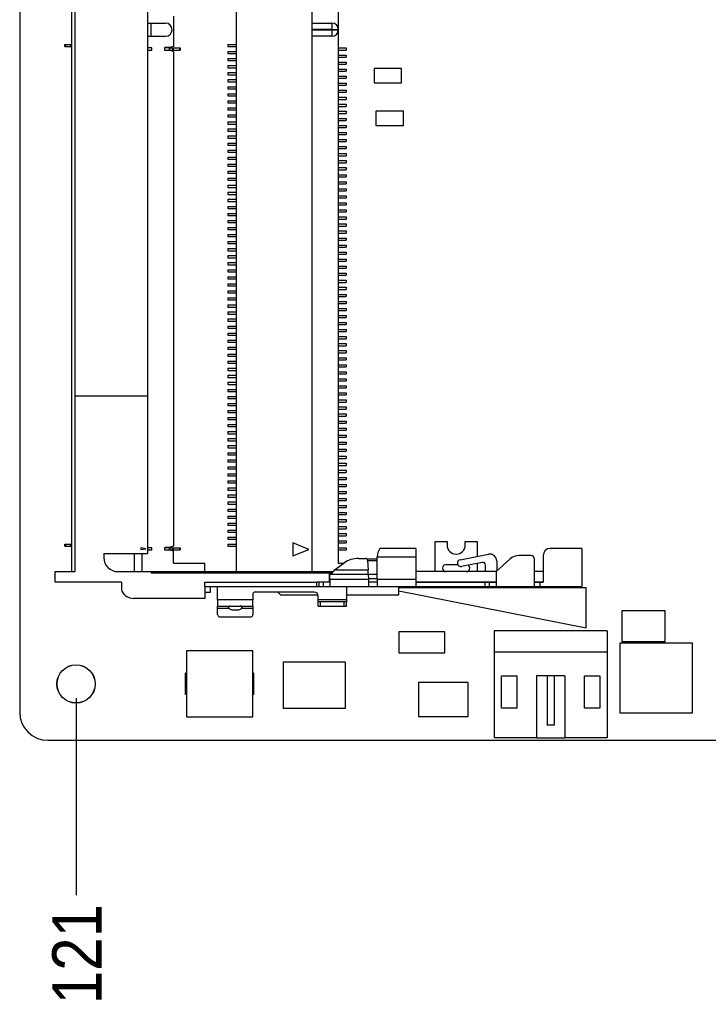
# Model space of a CAD drawing. Extents: x 25 to 408, y 76 to 219.
# Tile 1 of 21: x 25 to 74, y 80 to 150. Entities that reach past the tile are written whole.
import ezdxf

# ---------------------------------------------------------------- set-up
doc = ezdxf.new("R2010")
doc.units = 0
doc.layers.add('尺寸線', color=2, linetype='CONTINUOUS')
doc.layers.add('粗實線', color=7, linetype='CONTINUOUS')
doc.styles.add('SLDTEXTSTYLE0', font='GOTHIC.TTF', dxfattribs={"width": 0.913})
doc.dimstyles.new('SLDDIMSTYLE1', dxfattribs={"dimtxt": 3.5, "dimasz": 3.556, "dimexe": 0, "dimexo": 0.0625, "dimgap": 0.875, "dimtad": 0, "dimtih": 1, "dimtoh": 1, "dimrnd": 1e-09, "dimzin": 12, "dimtxsty": 'SLDTEXTSTYLE0', "dimblk1": 'NONE', "dimblk2": 'NONE', "dimsah": 1, "dimcen": 0.09, "dimazin": 3, "dimtfac": 1, "dimtofl": 0, "dimtmove": 0, "dimatfit": 3, "dimtolj": 1, "dimtzin": 12})

# ---------------------------------------------------------------- blocks, each defined once
blk = doc.blocks.new('_D_8')
at = {"layer": '尺寸線'}
blk.add_line((28.733, 101.426), (28.733, 87.426), dxfattribs=at)
at = {"layer": '尺寸線', "insert": (27.04, 79.667), "char_height": 3.5, "attachment_point": 1, "rotation": 90, "style": 'SLDTEXTSTYLE0'}
blk.add_mtext('121', dxfattribs=at)
blk = doc.blocks.new('_NONE')

msp = doc.modelspace()

# ---------------------------------------------------------------- linework, layer by layer
at = {"layer": '粗實線'}
for p, q in [((24.733, 191.426), (24.733, 100.426)), ((28.405, 180.402), (28.405, 110.402)), ((40.094, 180.402), (40.094, 110.402)), ((45.494, 148.922), (45.494, 180.402)), ((47.344, 179.802), (47.344, 148.922)), ((28.635, 167.902), (28.635, 122.902)), ((33.805, 167.902), (33.805, 122.902)), ((35.655, 149.852), (35.655, 147.702)), ((33.805, 149.372), (34.055, 149.372)), ((34.055, 148.432), (34.055, 149.372)), ((34.055, 149.372), (35.085, 149.372)), ((45.494, 149.372), (46.894, 149.372)), ((46.894, 149.372), (46.894, 148.922)), ((33.805, 148.432), (34.055, 148.432)), ((34.055, 148.432), (35.085, 148.432)), ((46.894, 148.922), (45.494, 148.922)), ((45.494, 148.882), (46.894, 148.882)), ((45.494, 110.402), (45.494, 148.882)), ((46.894, 148.432), (45.494, 148.432)), ((46.894, 148.882), (46.894, 148.922)), ((46.894, 148.922), (47.344, 148.922)), ((46.894, 148.882), (47.344, 148.882)), ((46.894, 148.882), (46.894, 148.432)), ((47.344, 148.922), (47.344, 148.882)), ((47.344, 148.882), (47.344, 111.002)), ((27.93, 147.702), (27.93, 147.852)), ((27.93, 147.852), (27.98, 147.852)), ((27.93, 147.702), (27.98, 147.702)), ((27.98, 147.852), (27.98, 147.702)), ((27.98, 147.852), (28.346, 147.852)), ((27.98, 147.702), (28.346, 147.702)), ((28.346, 147.852), (28.346, 147.702)), ((28.346, 147.852), (28.405, 147.852)), ((28.346, 147.702), (28.405, 147.702)), ((34.106, 147.602), (33.805, 147.602)), ((34.106, 147.452), (34.106, 147.602)), ((35.355, 147.627), (35.045, 147.627)), ((35.045, 147.427), (35.045, 147.627)), ((35.355, 147.602), (35.045, 147.602)), ((35.655, 147.702), (35.355, 147.627)), ((35.355, 147.452), (35.355, 147.602)), ((35.355, 147.602), (35.365, 147.602)), ((35.365, 147.602), (35.365, 147.452)), ((35.365, 147.602), (35.598, 147.602)), ((35.598, 147.452), (35.598, 147.602)), ((35.598, 147.602), (35.637, 147.602)), ((35.637, 147.602), (35.637, 147.452)), ((35.637, 147.602), (36.08, 147.602)), ((36.08, 147.602), (36.08, 147.452)), ((36.08, 147.602), (36.13, 147.602)), ((36.13, 147.602), (36.13, 147.452)), ((39.514, 147.852), (39.514, 147.702)), ((39.514, 147.852), (40.094, 147.852)), ((39.514, 147.702), (40.094, 147.702)), ((47.344, 147.602), (47.914, 147.602)), ((47.914, 147.602), (47.914, 147.452)), ((33.805, 147.452), (34.106, 147.452)), ((35.045, 147.452), (35.355, 147.452)), ((35.355, 147.427), (35.045, 147.427)), ((35.355, 147.452), (35.365, 147.452)), ((35.655, 147.352), (35.355, 147.427)), ((35.365, 147.452), (35.598, 147.452)), ((35.598, 147.452), (35.637, 147.452)), ((35.637, 147.452), (36.08, 147.452)), ((35.655, 147.352), (35.655, 112.202)), ((36.08, 147.452), (36.13, 147.452)), ((39.514, 147.352), (39.514, 147.202)), ((39.514, 147.352), (40.094, 147.352)), ((39.514, 147.202), (40.094, 147.202)), ((47.344, 147.452), (47.914, 147.452)), ((47.344, 147.102), (47.914, 147.102)), ((47.344, 146.952), (47.914, 146.952)), ((47.914, 147.102), (47.914, 146.952)), ((39.514, 146.852), (39.514, 146.702)), ((39.514, 146.852), (40.094, 146.852)), ((39.514, 146.702), (40.094, 146.702)), ((39.514, 146.352), (39.514, 146.202)), ((39.514, 146.352), (40.094, 146.352)), ((39.514, 146.202), (40.094, 146.202)), ((47.344, 146.602), (47.914, 146.602)), ((47.344, 146.452), (47.914, 146.452)), ((47.914, 146.602), (47.914, 146.452)), ((39.514, 145.852), (39.514, 145.702)), ((39.514, 145.852), (40.094, 145.852)), ((39.514, 145.702), (40.094, 145.702)), ((47.344, 146.102), (47.914, 146.102)), ((47.344, 145.952), (47.914, 145.952)), ((47.344, 145.602), (47.914, 145.602)), ((47.914, 146.102), (47.914, 145.952)), ((47.914, 145.602), (47.914, 145.452)), ((49.883, 146.152), (49.883, 145.136)), ((51.839, 146.152), (49.883, 146.152)), ((51.839, 145.136), (51.839, 146.152)), ((39.514, 145.352), (39.514, 145.202)), ((39.514, 145.352), (40.094, 145.352)), ((39.514, 145.202), (40.094, 145.202)), ((39.514, 144.852), (39.514, 144.702)), ((39.514, 144.852), (40.094, 144.852)), ((47.344, 145.452), (47.914, 145.452)), ((47.344, 145.102), (47.914, 145.102)), ((47.344, 144.952), (47.914, 144.952)), ((47.914, 145.102), (47.914, 144.952)), ((49.883, 145.136), (51.839, 145.136)), ((39.514, 144.702), (40.094, 144.702)), ((39.514, 144.352), (39.514, 144.202)), ((39.514, 144.352), (40.094, 144.352)), ((39.514, 144.202), (40.094, 144.202)), ((47.344, 144.602), (47.914, 144.602)), ((47.344, 144.452), (47.914, 144.452)), ((47.344, 144.102), (47.914, 144.102)), ((47.914, 144.602), (47.914, 144.452)), ((47.914, 144.102), (47.914, 143.952)), ((39.514, 143.852), (39.514, 143.702)), ((39.514, 143.852), (40.094, 143.852)), ((39.514, 143.702), (40.094, 143.702)), ((47.344, 143.952), (47.914, 143.952)), ((47.344, 143.602), (47.914, 143.602)), ((47.344, 143.452), (47.914, 143.452)), ((47.914, 143.602), (47.914, 143.452)), ((39.514, 143.352), (39.514, 143.202)), ((39.514, 143.352), (40.094, 143.352)), ((39.514, 143.202), (40.094, 143.202)), ((39.514, 142.852), (39.514, 142.702)), ((39.514, 142.852), (40.094, 142.852)), ((39.514, 142.702), (40.094, 142.702)), ((47.344, 143.102), (47.914, 143.102)), ((47.344, 142.952), (47.914, 142.952)), ((47.914, 143.102), (47.914, 142.952)), ((50.01, 143.104), (50.01, 142.088)), ((51.966, 143.104), (50.01, 143.104)), ((51.966, 142.088), (51.966, 143.104)), ((39.514, 142.352), (39.514, 142.202)), ((39.514, 142.352), (40.094, 142.352)), ((39.514, 142.202), (40.094, 142.202)), ((47.344, 142.602), (47.914, 142.602)), ((47.344, 142.452), (47.914, 142.452)), ((47.344, 142.102), (47.914, 142.102)), ((47.914, 142.602), (47.914, 142.452)), ((47.914, 142.102), (47.914, 141.952)), ((50.01, 142.088), (51.966, 142.088)), ((39.514, 141.852), (39.514, 141.702)), ((39.514, 141.852), (40.094, 141.852)), ((39.514, 141.702), (40.094, 141.702)), ((39.514, 141.352), (39.514, 141.202)), ((39.514, 141.352), (40.094, 141.352)), ((47.344, 141.952), (47.914, 141.952)), ((47.344, 141.602), (47.914, 141.602)), ((47.344, 141.452), (47.914, 141.452)), ((47.914, 141.602), (47.914, 141.452)), ((39.514, 141.202), (40.094, 141.202)), ((39.514, 140.852), (39.514, 140.702)), ((39.514, 140.852), (40.094, 140.852)), ((39.514, 140.702), (40.094, 140.702)), ((47.344, 141.102), (47.914, 141.102)), ((47.344, 140.952), (47.914, 140.952)), ((47.344, 140.602), (47.914, 140.602)), ((47.914, 141.102), (47.914, 140.952)), ((47.914, 140.602), (47.914, 140.452)), ((39.514, 140.352), (39.514, 140.202)), ((39.514, 140.352), (40.094, 140.352)), ((39.514, 140.202), (40.094, 140.202)), ((47.344, 140.452), (47.914, 140.452)), ((47.344, 140.102), (47.914, 140.102)), ((47.344, 139.952), (47.914, 139.952)), ((47.914, 140.102), (47.914, 139.952)), ((39.514, 139.852), (39.514, 139.702)), ((39.514, 139.852), (40.094, 139.852)), ((39.514, 139.702), (40.094, 139.702)), ((39.514, 139.352), (39.514, 139.202)), ((39.514, 139.352), (40.094, 139.352)), ((39.514, 139.202), (40.094, 139.202)), ((47.344, 139.602), (47.914, 139.602)), ((47.344, 139.452), (47.914, 139.452)), ((47.914, 139.602), (47.914, 139.452)), ((39.514, 138.852), (39.514, 138.702)), ((39.514, 138.852), (40.094, 138.852)), ((39.514, 138.702), (40.094, 138.702)), ((47.344, 139.102), (47.914, 139.102)), ((47.344, 138.952), (47.914, 138.952)), ((47.344, 138.602), (47.914, 138.602)), ((47.914, 139.102), (47.914, 138.952)), ((47.914, 138.602), (47.914, 138.452)), ((39.514, 138.352), (39.514, 138.202)), ((39.514, 138.352), (40.094, 138.352)), ((39.514, 138.202), (40.094, 138.202)), ((39.514, 137.852), (39.514, 137.702)), ((39.514, 137.852), (40.094, 137.852)), ((47.344, 138.452), (47.914, 138.452)), ((47.344, 138.102), (47.914, 138.102)), ((47.344, 137.952), (47.914, 137.952)), ((47.914, 138.102), (47.914, 137.952)), ((39.514, 137.702), (40.094, 137.702)), ((39.514, 137.352), (39.514, 137.202)), ((39.514, 137.352), (40.094, 137.352)), ((39.514, 137.202), (40.094, 137.202)), ((47.344, 137.602), (47.914, 137.602)), ((47.344, 137.452), (47.914, 137.452)), ((47.344, 137.102), (47.914, 137.102)), ((47.914, 137.602), (47.914, 137.452)), ((47.914, 137.102), (47.914, 136.952)), ((39.514, 136.852), (39.514, 136.702)), ((39.514, 136.852), (40.094, 136.852)), ((39.514, 136.702), (40.094, 136.702)), ((47.344, 136.952), (47.914, 136.952)), ((47.344, 136.602), (47.914, 136.602)), ((47.344, 136.452), (47.914, 136.452)), ((47.914, 136.602), (47.914, 136.452)), ((39.514, 136.352), (39.514, 136.202)), ((39.514, 136.352), (40.094, 136.352)), ((39.514, 136.202), (40.094, 136.202)), ((39.514, 135.852), (39.514, 135.702)), ((39.514, 135.852), (40.094, 135.852)), ((39.514, 135.702), (40.094, 135.702)), ((47.344, 136.102), (47.914, 136.102)), ((47.344, 135.952), (47.914, 135.952)), ((47.914, 136.102), (47.914, 135.952)), ((39.514, 135.352), (39.514, 135.202)), ((39.514, 135.352), (40.094, 135.352)), ((39.514, 135.202), (40.094, 135.202)), ((47.344, 135.602), (47.914, 135.602)), ((47.344, 135.452), (47.914, 135.452)), ((47.344, 135.102), (47.914, 135.102)), ((47.914, 135.602), (47.914, 135.452)), ((47.914, 135.102), (47.914, 134.952)), ((39.514, 134.852), (39.514, 134.702)), ((39.514, 134.852), (40.094, 134.852)), ((39.514, 134.702), (40.094, 134.702)), ((39.514, 134.352), (39.514, 134.202)), ((39.514, 134.352), (40.094, 134.352)), ((47.344, 134.952), (47.914, 134.952)), ((47.344, 134.602), (47.914, 134.602)), ((47.344, 134.452), (47.914, 134.452)), ((47.914, 134.602), (47.914, 134.452)), ((39.514, 134.202), (40.094, 134.202)), ((39.514, 133.852), (39.514, 133.702)), ((39.514, 133.852), (40.094, 133.852)), ((39.514, 133.702), (40.094, 133.702)), ((47.344, 134.102), (47.914, 134.102)), ((47.344, 133.952), (47.914, 133.952)), ((47.344, 133.602), (47.914, 133.602)), ((47.914, 134.102), (47.914, 133.952)), ((47.914, 133.602), (47.914, 133.452)), ((39.514, 133.352), (39.514, 133.202)), ((39.514, 133.352), (40.094, 133.352)), ((39.514, 133.202), (40.094, 133.202)), ((47.344, 133.452), (47.914, 133.452)), ((47.344, 133.102), (47.914, 133.102)), ((47.344, 132.952), (47.914, 132.952)), ((47.914, 133.102), (47.914, 132.952)), ((39.514, 132.852), (39.514, 132.702)), ((39.514, 132.852), (40.094, 132.852)), ((39.514, 132.702), (40.094, 132.702)), ((39.514, 132.352), (39.514, 132.202)), ((39.514, 132.352), (40.094, 132.352)), ((39.514, 132.202), (40.094, 132.202)), ((47.344, 132.602), (47.914, 132.602)), ((47.344, 132.452), (47.914, 132.452)), ((47.914, 132.602), (47.914, 132.452)), ((39.514, 131.852), (39.514, 131.702)), ((39.514, 131.852), (40.094, 131.852)), ((39.514, 131.702), (40.094, 131.702)), ((47.344, 132.102), (47.914, 132.102)), ((47.344, 131.952), (47.914, 131.952)), ((47.344, 131.602), (47.914, 131.602)), ((47.914, 132.102), (47.914, 131.952)), ((47.914, 131.602), (47.914, 131.452)), ((39.514, 131.352), (39.514, 131.202)), ((39.514, 131.352), (40.094, 131.352)), ((39.514, 131.202), (40.094, 131.202)), ((39.514, 130.852), (39.514, 130.702)), ((39.514, 130.852), (40.094, 130.852)), ((47.344, 131.452), (47.914, 131.452)), ((47.344, 131.102), (47.914, 131.102)), ((47.344, 130.952), (47.914, 130.952)), ((47.914, 131.102), (47.914, 130.952)), ((39.514, 130.702), (40.094, 130.702)), ((39.514, 130.352), (39.514, 130.202)), ((39.514, 130.352), (40.094, 130.352)), ((39.514, 130.202), (40.094, 130.202)), ((47.344, 130.602), (47.914, 130.602)), ((47.344, 130.452), (47.914, 130.452)), ((47.344, 130.102), (47.914, 130.102)), ((47.914, 130.602), (47.914, 130.452)), ((47.914, 130.102), (47.914, 129.952)), ((39.514, 129.852), (39.514, 129.702)), ((39.514, 129.852), (40.094, 129.852)), ((39.514, 129.702), (40.094, 129.702)), ((47.344, 129.952), (47.914, 129.952)), ((47.344, 129.602), (47.914, 129.602)), ((47.344, 129.452), (47.914, 129.452)), ((47.914, 129.602), (47.914, 129.452)), ((39.514, 129.352), (39.514, 129.202)), ((39.514, 129.352), (40.094, 129.352)), ((39.514, 129.202), (40.094, 129.202)), ((39.514, 128.852), (39.514, 128.702)), ((39.514, 128.852), (40.094, 128.852)), ((39.514, 128.702), (40.094, 128.702)), ((47.344, 129.102), (47.914, 129.102)), ((47.344, 128.952), (47.914, 128.952)), ((47.914, 129.102), (47.914, 128.952)), ((39.514, 128.352), (39.514, 128.202)), ((39.514, 128.352), (40.094, 128.352)), ((39.514, 128.202), (40.094, 128.202)), ((47.344, 128.602), (47.914, 128.602)), ((47.344, 128.452), (47.914, 128.452)), ((47.344, 128.102), (47.914, 128.102)), ((47.914, 128.602), (47.914, 128.452)), ((47.914, 128.102), (47.914, 127.952)), ((39.514, 127.852), (39.514, 127.702)), ((39.514, 127.852), (40.094, 127.852)), ((39.514, 127.702), (40.094, 127.702)), ((39.514, 127.352), (39.514, 127.202)), ((39.514, 127.352), (40.094, 127.352)), ((47.344, 127.952), (47.914, 127.952)), ((47.344, 127.602), (47.914, 127.602)), ((47.344, 127.452), (47.914, 127.452)), ((47.914, 127.602), (47.914, 127.452)), ((39.514, 127.202), (40.094, 127.202)), ((39.514, 126.852), (39.514, 126.702)), ((39.514, 126.852), (40.094, 126.852)), ((39.514, 126.702), (40.094, 126.702)), ((47.344, 127.102), (47.914, 127.102)), ((47.344, 126.952), (47.914, 126.952)), ((47.344, 126.602), (47.914, 126.602)), ((47.914, 127.102), (47.914, 126.952)), ((47.914, 126.602), (47.914, 126.452)), ((39.514, 126.352), (39.514, 126.202)), ((39.514, 126.352), (40.094, 126.352)), ((39.514, 126.202), (40.094, 126.202)), ((47.344, 126.452), (47.914, 126.452)), ((47.344, 126.102), (47.914, 126.102)), ((47.344, 125.952), (47.914, 125.952)), ((47.914, 126.102), (47.914, 125.952)), ((39.514, 125.852), (39.514, 125.702)), ((39.514, 125.852), (40.094, 125.852)), ((39.514, 125.702), (40.094, 125.702)), ((39.514, 125.352), (39.514, 125.202)), ((39.514, 125.352), (40.094, 125.352)), ((39.514, 125.202), (40.094, 125.202)), ((47.344, 125.602), (47.914, 125.602)), ((47.344, 125.452), (47.914, 125.452)), ((47.914, 125.602), (47.914, 125.452)), ((39.514, 124.852), (39.514, 124.702)), ((39.514, 124.852), (40.094, 124.852)), ((39.514, 124.702), (40.094, 124.702)), ((47.344, 125.102), (47.914, 125.102)), ((47.344, 124.952), (47.914, 124.952)), ((47.344, 124.602), (47.914, 124.602)), ((47.914, 125.102), (47.914, 124.952)), ((47.914, 124.602), (47.914, 124.452)), ((39.514, 124.352), (39.514, 124.202)), ((39.514, 124.352), (40.094, 124.352)), ((39.514, 124.202), (40.094, 124.202)), ((39.514, 123.852), (39.514, 123.702)), ((39.514, 123.852), (40.094, 123.852)), ((47.344, 124.452), (47.914, 124.452)), ((47.344, 124.102), (47.914, 124.102)), ((47.344, 123.952), (47.914, 123.952)), ((47.914, 124.102), (47.914, 123.952)), ((39.514, 123.702), (40.094, 123.702)), ((39.514, 123.352), (39.514, 123.202)), ((39.514, 123.352), (40.094, 123.352)), ((39.514, 123.202), (40.094, 123.202)), ((47.344, 123.602), (47.914, 123.602)), ((47.344, 123.452), (47.914, 123.452)), ((47.914, 123.602), (47.914, 123.452)), ((28.655, 122.902), (28.635, 122.902)), ((28.655, 122.902), (28.655, 110.402)), ((28.655, 122.902), (33.805, 122.902)), ((33.805, 122.902), (33.805, 111.682)), ((39.514, 122.852), (39.514, 122.702)), ((39.514, 122.852), (40.094, 122.852)), ((39.514, 122.702), (40.094, 122.702)), ((47.344, 123.102), (47.914, 123.102)), ((47.344, 122.952), (47.914, 122.952)), ((47.344, 122.602), (47.914, 122.602)), ((47.344, 122.452), (47.914, 122.452)), ((47.914, 123.102), (47.914, 122.952)), ((47.914, 122.602), (47.914, 122.452)), ((39.514, 122.352), (39.514, 122.202)), ((39.514, 122.352), (40.094, 122.352)), ((39.514, 122.202), (40.094, 122.202)), ((39.514, 121.852), (39.514, 121.702)), ((39.514, 121.852), (40.094, 121.852)), ((47.344, 122.102), (47.914, 122.102)), ((47.344, 121.952), (47.914, 121.952)), ((47.914, 122.102), (47.914, 121.952)), ((39.514, 121.702), (40.094, 121.702)), ((39.514, 121.352), (39.514, 121.202)), ((39.514, 121.352), (40.094, 121.352)), ((39.514, 121.202), (40.094, 121.202)), ((47.344, 121.602), (47.914, 121.602)), ((47.344, 121.452), (47.914, 121.452)), ((47.344, 121.102), (47.914, 121.102)), ((47.914, 121.602), (47.914, 121.452)), ((47.914, 121.102), (47.914, 120.952)), ((39.514, 120.852), (39.514, 120.702)), ((39.514, 120.852), (40.094, 120.852)), ((39.514, 120.702), (40.094, 120.702)), ((39.514, 120.352), (39.514, 120.202)), ((39.514, 120.352), (40.094, 120.352)), ((47.344, 120.952), (47.914, 120.952)), ((47.344, 120.602), (47.914, 120.602)), ((47.344, 120.452), (47.914, 120.452)), ((47.914, 120.602), (47.914, 120.452)), ((39.514, 120.202), (40.094, 120.202)), ((39.514, 119.852), (39.514, 119.702)), ((39.514, 119.852), (40.094, 119.852)), ((39.514, 119.702), (40.094, 119.702)), ((47.344, 120.102), (47.914, 120.102)), ((47.344, 119.952), (47.914, 119.952)), ((47.914, 120.102), (47.914, 119.952)), ((39.514, 119.352), (39.514, 119.202)), ((39.514, 119.352), (40.094, 119.352)), ((39.514, 119.202), (40.094, 119.202)), ((47.344, 119.602), (47.914, 119.602)), ((47.344, 119.452), (47.914, 119.452)), ((47.344, 119.102), (47.914, 119.102)), ((47.344, 118.952), (47.914, 118.952)), ((47.914, 119.602), (47.914, 119.452)), ((47.914, 119.102), (47.914, 118.952)), ((39.514, 118.852), (39.514, 118.702)), ((39.514, 118.852), (40.094, 118.852)), ((39.514, 118.702), (40.094, 118.702)), ((39.514, 118.352), (39.514, 118.202)), ((39.514, 118.352), (40.094, 118.352)), ((47.344, 118.602), (47.914, 118.602)), ((47.344, 118.452), (47.914, 118.452)), ((47.914, 118.602), (47.914, 118.452)), ((39.514, 118.202), (40.094, 118.202)), ((39.514, 117.852), (39.514, 117.702)), ((39.514, 117.852), (40.094, 117.852)), ((39.514, 117.702), (40.094, 117.702)), ((47.344, 118.102), (47.914, 118.102)), ((47.344, 117.952), (47.914, 117.952)), ((47.344, 117.602), (47.914, 117.602)), ((47.914, 118.102), (47.914, 117.952)), ((47.914, 117.602), (47.914, 117.452)), ((39.514, 117.352), (39.514, 117.202)), ((39.514, 117.352), (40.094, 117.352)), ((39.514, 117.202), (40.094, 117.202)), ((39.514, 116.852), (39.514, 116.702)), ((39.514, 116.852), (40.094, 116.852)), ((47.344, 117.452), (47.914, 117.452)), ((47.344, 117.102), (47.914, 117.102)), ((47.344, 116.952), (47.914, 116.952)), ((47.914, 117.102), (47.914, 116.952)), ((39.514, 116.702), (40.094, 116.702)), ((39.514, 116.352), (39.514, 116.202)), ((39.514, 116.352), (40.094, 116.352)), ((39.514, 116.202), (40.094, 116.202)), ((47.344, 116.602), (47.914, 116.602)), ((47.344, 116.452), (47.914, 116.452)), ((47.914, 116.602), (47.914, 116.452)), ((39.514, 115.852), (39.514, 115.702)), ((39.514, 115.852), (40.094, 115.852)), ((39.514, 115.702), (40.094, 115.702)), ((47.344, 116.102), (47.914, 116.102)), ((47.344, 115.952), (47.914, 115.952)), ((47.344, 115.602), (47.914, 115.602)), ((47.344, 115.452), (47.914, 115.452)), ((47.914, 116.102), (47.914, 115.952)), ((47.914, 115.602), (47.914, 115.452)), ((39.514, 115.352), (39.514, 115.202)), ((39.514, 115.352), (40.094, 115.352)), ((39.514, 115.202), (40.094, 115.202)), ((39.514, 114.852), (39.514, 114.702)), ((39.514, 114.852), (40.094, 114.852)), ((47.344, 115.102), (47.914, 115.102)), ((47.344, 114.952), (47.914, 114.952)), ((47.914, 115.102), (47.914, 114.952)), ((39.514, 114.702), (40.094, 114.702)), ((39.514, 114.352), (39.514, 114.202)), ((39.514, 114.352), (40.094, 114.352)), ((39.514, 114.202), (40.094, 114.202)), ((47.344, 114.602), (47.914, 114.602)), ((47.344, 114.452), (47.914, 114.452)), ((47.344, 114.102), (47.914, 114.102)), ((47.914, 114.602), (47.914, 114.452)), ((47.914, 114.102), (47.914, 113.952)), ((39.514, 113.852), (39.514, 113.702)), ((39.514, 113.852), (40.094, 113.852)), ((39.514, 113.702), (40.094, 113.702)), ((39.514, 113.352), (39.514, 113.202)), ((39.514, 113.352), (40.094, 113.352)), ((47.344, 113.952), (47.914, 113.952)), ((47.344, 113.602), (47.914, 113.602)), ((47.344, 113.452), (47.914, 113.452)), ((47.914, 113.602), (47.914, 113.452)), ((39.514, 113.202), (40.094, 113.202)), ((39.514, 112.852), (39.514, 112.702)), ((39.514, 112.852), (40.094, 112.852)), ((39.514, 112.702), (40.094, 112.702)), ((47.344, 113.102), (47.914, 113.102)), ((47.344, 112.952), (47.914, 112.952)), ((47.914, 113.102), (47.914, 112.952)), ((27.93, 112.202), (27.93, 112.352)), ((27.93, 112.352), (27.98, 112.352)), ((27.93, 112.202), (27.98, 112.202)), ((27.98, 112.352), (27.98, 112.202)), ((27.98, 112.352), (28.346, 112.352)), ((27.98, 112.202), (28.346, 112.202)), ((28.346, 112.352), (28.346, 112.202)), ((28.346, 112.352), (28.405, 112.352)), ((28.346, 112.202), (28.405, 112.202)), ((33.679, 112.014), (33.319, 112.101)), ((33.319, 112.101), (33.319, 111.967)), ((33.319, 111.967), (33.679, 112.014)), ((34.106, 112.102), (33.805, 112.102)), ((33.805, 111.952), (34.106, 111.952)), ((34.106, 111.952), (34.106, 112.102)), ((35.355, 112.127), (35.045, 112.127)), ((35.045, 111.927), (35.045, 112.127)), ((35.355, 112.102), (35.045, 112.102)), ((35.045, 111.952), (35.355, 111.952)), ((35.355, 111.927), (35.045, 111.927)), ((35.655, 112.202), (35.355, 112.127)), ((35.355, 111.952), (35.355, 112.102)), ((35.355, 112.102), (35.365, 112.102)), ((35.355, 111.952), (35.365, 111.952)), ((35.655, 111.852), (35.355, 111.927)), ((35.365, 112.102), (35.365, 111.952)), ((35.365, 112.102), (35.598, 112.102)), ((35.365, 111.952), (35.598, 111.952)), ((35.598, 111.952), (35.598, 112.102)), ((35.598, 112.102), (35.637, 112.102)), ((35.598, 111.952), (35.637, 111.952)), ((35.637, 112.102), (35.637, 111.952)), ((35.637, 112.102), (36.08, 112.102)), ((35.637, 111.952), (36.08, 111.952)), ((36.08, 112.102), (36.08, 111.952)), ((36.08, 112.102), (36.13, 112.102)), ((36.08, 111.952), (36.13, 111.952)), ((36.13, 112.102), (36.13, 111.952)), ((39.514, 112.352), (39.514, 112.202)), ((39.514, 112.352), (40.094, 112.352)), ((39.514, 112.202), (40.094, 112.202)), ((44.119, 112.446), (44.119, 111.526)), ((45.251, 111.979), (44.119, 112.446)), ((44.119, 111.526), (45.251, 111.979)), ((47.344, 112.602), (47.914, 112.602)), ((47.344, 112.452), (47.914, 112.452)), ((47.344, 112.102), (47.914, 112.102)), ((47.344, 111.952), (47.914, 111.952)), ((47.914, 112.602), (47.914, 112.452)), ((47.914, 112.102), (47.914, 111.952)), ((52.855, 112.055), (50.305, 112.055)), ((52.855, 112.055), (52.855, 111.455)), ((54.214, 112.552), (55.064, 112.552)), ((54.214, 110.402), (54.214, 112.552)), ((55.064, 112.552), (55.064, 112.299)), ((56.364, 112.299), (56.364, 112.552)), ((56.364, 112.552), (57.214, 112.552)), ((57.214, 112.552), (57.214, 111.49)), ((64.644, 112.052), (62.394, 112.052)), ((64.644, 112.052), (64.644, 109.352)), ((30.705, 111.682), (33.805, 111.682)), ((30.705, 111.682), (30.705, 111.402)), ((32.855, 111.682), (32.855, 110.402)), ((33.425, 110.402), (33.425, 111.682)), ((35.655, 111.002), (35.655, 111.852)), ((48.773, 111.343), (49.273, 111.343)), ((50.105, 111.282), (49.403, 111.282)), ((49.422, 111.226), (49.457, 110.511)), ((50.105, 109.852), (50.105, 111.455)), ((50.105, 111.455), (52.855, 111.455)), ((52.855, 111.455), (52.855, 109.852)), ((55.994, 111.253), (57.998, 111.643)), ((59.519, 111.291), (58.544, 110.402)), ((61.044, 111.552), (60.192, 111.552)), ((61.244, 111.352), (61.244, 109.352)), ((61.894, 111.552), (61.894, 109.652)), ((35.655, 111.002), (37.88, 111.002)), ((37.88, 110.402), (37.88, 111.002)), ((47.064, 110.511), (47.762, 111.026)), ((47.344, 111.002), (47.729, 111.002)), ((49.424, 111.201), (50.105, 111.201)), ((55.001, 110.902), (55.825, 110.902)), ((57.555, 111.063), (56.086, 110.777)), ((57.214, 110.996), (57.214, 110.402)), ((57.794, 110.402), (57.794, 110.866)), ((58.594, 111.152), (58.594, 110.447)), ((27.255, 109.652), (27.255, 110.402)), ((27.255, 110.402), (28.655, 110.402)), ((31.705, 110.402), (34.097, 110.402)), ((34.097, 110.302), (34.097, 110.402)), ((34.097, 110.402), (46.705, 110.402)), ((46.705, 110.302), (34.097, 110.302)), ((46.705, 110.402), (46.705, 110.302)), ((46.705, 110.402), (46.968, 110.402)), ((46.705, 110.321), (46.903, 110.321)), ((46.705, 110.302), (46.705, 109.652)), ((46.705, 110.232), (46.834, 110.232)), ((46.755, 109.902), (46.705, 109.902)), ((46.755, 110.155), (46.822, 110.217)), ((46.755, 109.852), (46.755, 110.155)), ((49.481, 109.852), (46.755, 109.852)), ((46.755, 109.852), (46.755, 109.352)), ((46.822, 110.217), (49.466, 110.217)), ((49.457, 110.511), (47.064, 110.511)), ((49.466, 110.232), (50.105, 110.232)), ((49.466, 110.217), (49.481, 109.852)), ((50.105, 109.902), (49.479, 109.902)), ((52.855, 109.852), (50.105, 109.852)), ((50.105, 109.852), (50.105, 109.358)), ((58.544, 110.402), (52.855, 110.402)), ((52.855, 109.852), (52.855, 109.352)), ((58.544, 110.402), (58.544, 109.352)), ((61.894, 110.402), (61.244, 110.402)), ((31.962, 109.652), (27.255, 109.652)), ((31.962, 109.652), (31.962, 109.12)), ((31.962, 109.12), (31.991, 109.015)), ((37.88, 109.652), (45.812, 109.652)), ((37.88, 109.352), (37.88, 109.652)), ((37.88, 109.352), (37.88, 108.502)), ((37.88, 109.352), (45.812, 109.352)), ((38.28, 108.951), (38.28, 109.351)), ((38.78, 108.402), (38.78, 109.351)), ((46.705, 109.652), (45.812, 109.652)), ((45.812, 109.352), (45.812, 109.652)), ((45.812, 109.352), (45.977, 109.352)), ((45.977, 109.652), (45.977, 109.352)), ((45.977, 109.352), (46.289, 109.352)), ((46.289, 109.352), (46.289, 109.652)), ((46.289, 109.352), (46.755, 109.352)), ((46.755, 109.652), (46.705, 109.652)), ((46.755, 109.352), (49.502, 109.352)), ((47.93, 109.352), (47.93, 108.401)), ((49.502, 109.652), (49.502, 109.352)), ((49.505, 109.652), (49.502, 109.652)), ((49.502, 109.352), (49.505, 109.352)), ((49.505, 109.352), (49.505, 109.652)), ((49.505, 109.652), (49.514, 109.652)), ((49.505, 109.352), (50.11, 109.352)), ((50.095, 109.652), (49.514, 109.652)), ((50.095, 109.652), (50.105, 109.652)), ((50.105, 109.358), (50.11, 109.352)), ((50.11, 109.352), (52.855, 109.352)), ((51.644, 108.752), (51.644, 109.352)), ((51.644, 109.352), (57.744, 109.352)), ((64.944, 109.252), (51.644, 109.252)), ((52.855, 109.669), (58.544, 109.669)), ((52.855, 109.652), (57.744, 109.652)), ((57.744, 109.652), (57.744, 109.352)), ((57.744, 109.652), (58.048, 109.652)), ((57.744, 109.352), (58.048, 109.352)), ((57.794, 109.652), (57.794, 109.669)), ((58.048, 109.652), (58.048, 109.352)), ((58.048, 109.652), (58.544, 109.652)), ((58.048, 109.352), (58.544, 109.352)), ((58.544, 109.352), (61.244, 109.352)), ((61.244, 109.669), (61.894, 109.669)), ((61.244, 109.652), (61.644, 109.652)), ((61.244, 109.352), (61.644, 109.352)), ((61.644, 109.652), (61.644, 109.352)), ((61.644, 109.652), (61.894, 109.652)), ((61.644, 109.352), (64.644, 109.352)), ((64.944, 106.402), (64.944, 109.252)), ((37.88, 108.502), (32.816, 108.502)), ((37.88, 108.951), (38.28, 108.951)), ((41.28, 108.795), (41.28, 108.402)), ((45.63, 108.951), (41.435, 108.951)), ((43.044, 108.951), (43.244, 108.752)), ((43.244, 108.752), (45.912, 108.752)), ((45.93, 108.401), (45.93, 108.651)), ((47.93, 108.752), (51.644, 108.752)), ((51.644, 109.036), (64.944, 106.402)), ((41.28, 108.402), (38.779, 108.402)), ((38.78, 108.392), (38.78, 107.952)), ((38.78, 107.952), (41.28, 107.952)), ((38.78, 107.802), (38.78, 107.952)), ((38.78, 107.802), (39.576, 107.802)), ((38.78, 107.353), (38.78, 107.802)), ((39.53, 107.911), (39.53, 107.872)), ((40.483, 107.802), (41.28, 107.802)), ((40.53, 107.872), (40.53, 107.911)), ((41.28, 107.952), (41.28, 108.402)), ((41.28, 107.952), (41.28, 107.802)), ((41.28, 107.802), (41.28, 107.353)), ((47.93, 108.401), (45.93, 108.401)), ((45.93, 108.251), (45.93, 108.401)), ((45.93, 107.951), (45.93, 108.251)), ((46.085, 108.251), (45.93, 108.251)), ((45.93, 107.951), (46.085, 107.951)), ((46.085, 107.951), (46.085, 108.251)), ((47.774, 108.251), (46.085, 108.251)), ((46.085, 107.951), (47.774, 107.951)), ((47.774, 107.951), (47.774, 108.251)), ((47.93, 108.251), (47.774, 108.251)), ((47.774, 107.951), (47.93, 107.951)), ((47.93, 108.401), (47.93, 108.251)), ((47.93, 107.951), (47.93, 108.251)), ((38.899, 107.202), (41.16, 107.202)), ((39.78, 107.698), (40.28, 107.698)), ((67.485, 107.62), (67.485, 105.436)), ((70.559, 107.62), (67.485, 107.62)), ((70.559, 105.436), (70.559, 107.62)), ((54.907, 106.137), (51.641, 106.137)), ((51.641, 106.137), (51.641, 104.633)), ((54.907, 104.633), (54.907, 106.137)), ((66.421, 106.194), (58.421, 106.194)), ((58.421, 106.194), (58.421, 104.694)), ((66.421, 106.194), (66.421, 104.694)), ((72.489, 105.322), (67.333, 105.322)), ((67.333, 105.322), (67.333, 100.368)), ((67.485, 105.436), (70.559, 105.436)), ((72.489, 100.368), (72.489, 105.322)), ((41.276, 104.781), (36.576, 104.781)), ((36.576, 104.781), (36.576, 100.081)), ((41.276, 100.081), (41.276, 104.781)), ((51.641, 104.633), (54.907, 104.633)), ((58.421, 104.694), (58.421, 98.594)), ((66.421, 104.694), (58.421, 104.694)), ((66.421, 104.694), (66.421, 98.594)), ((47.866, 103.965), (43.441, 103.965)), ((43.441, 103.965), (43.441, 100.709)), ((47.866, 100.709), (47.866, 103.965)), ((36.501, 101.681), (36.501, 103.181)), ((36.576, 103.181), (36.501, 103.181)), ((41.351, 103.181), (41.276, 103.181)), ((41.351, 101.681), (41.351, 103.181)), ((58.921, 102.994), (60.021, 102.994)), ((58.921, 100.694), (58.921, 102.994)), ((60.021, 102.994), (60.021, 100.694)), ((63.421, 102.994), (61.421, 102.994)), ((61.421, 102.994), (61.421, 98.594)), ((62.171, 102.994), (62.171, 99.494)), ((62.671, 102.994), (62.671, 99.494)), ((63.421, 102.994), (63.421, 98.594)), ((64.821, 102.994), (65.921, 102.994)), ((64.821, 100.694), (64.821, 102.994)), ((65.921, 102.994), (65.921, 100.694)), ((56.557, 102.538), (53.039, 102.538)), ((53.039, 102.538), (53.039, 100.104)), ((56.557, 100.104), (56.557, 102.538)), ((36.576, 101.681), (36.501, 101.681)), ((41.351, 101.681), (41.276, 101.681)), ((36.576, 100.081), (41.276, 100.081)), ((43.441, 100.709), (47.866, 100.709)), ((53.039, 100.104), (56.557, 100.104)), ((60.021, 100.694), (58.921, 100.694)), ((65.921, 100.694), (64.821, 100.694)), ((67.333, 100.368), (72.489, 100.368)), ((62.671, 99.494), (62.171, 99.494)), ((26.733, 98.426), (147.733, 98.426)), ((61.421, 98.594), (58.421, 98.594)), ((61.421, 98.594), (63.421, 98.594)), ((66.421, 98.594), (63.421, 98.594))]:
    msp.add_line(p, q, dxfattribs=at)
at = {"layer": '粗實線', "flags": 128}
for points in [[(49.466, 110.217), (49.462, 110.371), (49.457, 110.511)], [(39.672, 107.952), (39.61, 107.949), (39.556, 107.937), (39.538, 107.925), (39.53, 107.911)], [(39.53, 107.872), (39.553, 107.838), (39.576, 107.802)], [(39.547, 107.935), (39.558, 107.884), (39.576, 107.802)], [(40.53, 107.911), (40.519, 107.927), (40.495, 107.94), (40.441, 107.95), (40.387, 107.952)], [(40.483, 107.802), (40.495, 107.858), (40.512, 107.935)], [(40.483, 107.802), (40.506, 107.838), (40.53, 107.872)]]:
    msp.add_lwpolyline(points, dxfattribs=at)
at = {"layer": '粗實線'}
for radius in [1.359, 1.35]:
    msp.add_circle((28.733, 102.426), radius, dxfattribs=at)
for centre, radius, start, end in [((35.085, 148.902), 0.47, 270, 90), ((46.894, 148.922), 0.45, 0, 90), ((46.894, 148.882), 0.45, 270, 0), ((51.283, 111.395), 1.18, 146.0227, 177.10825), ((55.714, 112.299), 0.65, 180, 0), ((62.394, 111.552), 0.5, 90, 180), ((31.705, 111.402), 1, 180, 270), ((48.754, 109.632), 1.71, 89.36707, 125.43424), ((49.285, 111.204), 0.139, 9.21484, 95.04781), ((56.04, 111.015), 0.242, 101.00336, 281.00336), ((58.094, 111.152), 0.5, 0, 101.00336), ((60.192, 110.552), 1, 90, 132.35166), ((61.044, 111.352), 0.2, 0, 90), ((55.001, 110.652), 0.25, 90, 270), ((56.427, 110.652), 0.25, 270, 59.75643), ((57.594, 110.866), 0.2, 0, 101.00336), ((49.883, 107.951), 3.808, 137.75519, 143.47863), ((56.814, 109.921), 7.334, 180.5379, 184.44847), ((32.816, 109.422), 0.92, 206.22687, 270), ((41.435, 108.795), 0.156, 90, 180), ((45.63, 108.651), 0.3, 0, 90), ((38.283, 108.39), 0.496, 0.23741, 1.35281), ((39.78, 107.948), 0.25, 215.62501, 270), ((40.28, 107.948), 0.25, 270, 324.37499), ((38.935, 107.353), 0.156, 180, 256.53501), ((41.124, 107.353), 0.156, 283.46499, 0), ((26.733, 100.426), 2, 180, 270)]:
    msp.add_arc(centre, radius, start, end, dxfattribs=at)

# ---------------------------------------------------------------- dimensions: what is measured, and where the dimension line sits
at = {"layer": '尺寸線'}
dim = msp.add_ordinate_dim(feature_location=(28.733, 102.426), offset=(0, -15), dtype=1, origin=(149.733, 100.426), dimstyle='SLDDIMSTYLE1', dxfattribs=at)
dim.commit()
dim.dimension.update_dxf_attribs({"geometry": '_D_8', "text_midpoint": (28.733, 83.547)})

doc.saveas('drawing.dxf')
